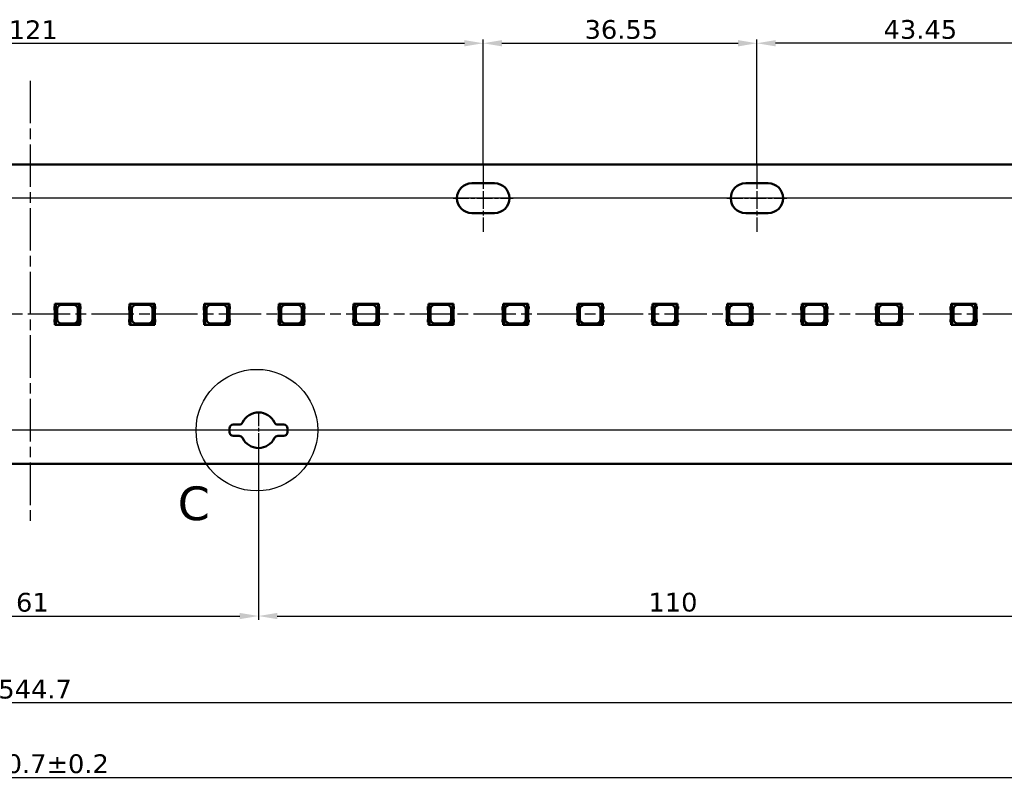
# Model space of a CAD drawing. Header units: millimetres. Extents: x 0 to 841, y 0 to 590.
# Tile 18 of 22: x 420 to 551, y 258 to 360. Entities that reach past the tile are written whole.
import ezdxf

# ---------------------------------------------------------------- set-up
doc = ezdxf.new("R2010")
doc.units = ezdxf.units.MM
doc.linetypes.add('CHAIN', pattern=[0.3543, 0.2362, -0.0295, 0.0591, -0.0295])
doc.linetypes.add('LONG_DASH_DOTTED', pattern=[0.3001, 0.2362, -0.0295, 0.0049, -0.0295])
for name, color, linetype, lineweight in [('Center Mark(ISO)', 7, 'LONG_DASH_DOTTED', 25), ('Centerline(ISO)', 7, 'Continuous', 25), ('Detail Circle Lines(ISO)', 7, 'Continuous', 25), ('Dimensions(ISO)', 7, 'Continuous', 25), ('Visible Edges(ISO)', 7, 'Continuous', 50)]:
    doc.layers.add(name, color=color, linetype=linetype, lineweight=lineweight)
doc.styles.add('Philips-dimensions', font='verdana.ttf')
doc.styles.add('Philips-tekstBigText', font='verdana.ttf')
doc.dimstyles.new('Philips-Oss', dxfattribs={"dimtxt": 2.5, "dimasz": 2.5, "dimexe": 0.5, "dimexo": 0, "dimgap": 0.5, "dimtad": 1, "dimtoh": 1, "dimrnd": 1e-08, "dimdsep": 46, "dimtxsty": 'Philips-dimensions', "dimcen": 0.09, "dimdle": 10, "dimclrd": 7, "dimclre": 7, "dimclrt": 7, "dimazin": 2, "dimtfac": 1, "dimtmove": 0, "dimatfit": 3, "dimfxl": 1, "dimtolj": 1, "dimlwd": 25, "dimlwe": 25, "dimarcsym": 0})

# ---------------------------------------------------------------- blocks, each defined once
blk = doc.blocks.new('2dDetail0')
at = {"layer": 'Detail Circle Lines(ISO)'}
blk.add_circle((451.42, 304.98), 8.12, dxfattribs=at)
at = {"layer": 'Detail Circle Lines(ISO)', "insert": (440.85, 292.87), "char_height": 4.5, "attachment_point": 7, "style": 'Philips-tekstBigText'}
blk.add_mtext('C', dxfattribs=at)
blk = doc.blocks.new('*D18')
at = {"layer": 'Defpoints', "color": 0, "linetype": 'Continuous', "transparency": 16777216}
for p in [(140.79, 308.46), (701.49, 300.46), (701.49, 258.57)]:
    blk.add_point(p, dxfattribs=at)
at = {"layer": 'Dimensions(ISO)', "color": 7, "linetype": 'Continuous', "lineweight": 25, "transparency": 16777216}
for p, q in [((140.79, 308.46), (140.79, 258.07)), ((701.49, 300.46), (701.49, 258.07)), ((143.29, 258.57), (698.99, 258.57))]:
    blk.add_line(p, q, dxfattribs=at)
at = {"layer": 'Dimensions(ISO)', "color": 7, "linetype": 'Continuous', "transparency": 16777216}
for points in [[(143.29, 258.98), (143.29, 258.15), (140.79, 258.57)], [(698.99, 258.98), (698.99, 258.15), (701.49, 258.57)]]:
    blk.add_solid(points, dxfattribs=at)
at = {"layer": 'Dimensions(ISO)', "color": 7, "linetype": 'Continuous', "lineweight": 25, "transparency": 16777216, "insert": (413.51, 261.67), "char_height": 2.5, "attachment_point": 1, "style": 'Philips-dimensions'}
blk.add_mtext('\\A1;560.7±0.2', dxfattribs=at)
blk = doc.blocks.new('*D31')
at = {"layer": 'Defpoints', "color": 0, "linetype": 'Continuous', "transparency": 16777216}
for p in [(685.49, 330.96), (140.79, 308.46), (685.49, 268.58)]:
    blk.add_point(p, dxfattribs=at)
at = {"layer": 'Dimensions(ISO)', "color": 7, "linetype": 'Continuous', "lineweight": 25, "transparency": 16777216}
for p, q in [((685.49, 330.96), (685.49, 268.08)), ((140.79, 308.46), (140.79, 268.08)), ((143.29, 268.58), (682.99, 268.58))]:
    blk.add_line(p, q, dxfattribs=at)
at = {"layer": 'Dimensions(ISO)', "color": 7, "linetype": 'Continuous', "transparency": 16777216}
for points in [[(143.29, 268.99), (143.29, 268.16), (140.79, 268.58)], [(682.99, 268.99), (682.99, 268.16), (685.49, 268.58)]]:
    blk.add_solid(points, dxfattribs=at)
at = {"layer": 'Dimensions(ISO)', "color": 7, "linetype": 'Continuous', "lineweight": 25, "transparency": 16777216, "insert": (416.89, 271.63), "char_height": 2.5, "attachment_point": 1, "style": 'Philips-dimensions'}
blk.add_mtext('\\A1;544.7', dxfattribs=at)
blk = doc.blocks.new('*D39')
at = {"layer": 'Defpoints', "color": 0, "linetype": 'Continuous', "transparency": 16777216}
for p in [(451.64, 302.59), (390.64, 302.21), (451.64, 280.15)]:
    blk.add_point(p, dxfattribs=at)
at = {"layer": 'Dimensions(ISO)', "color": 7, "linetype": 'Continuous', "lineweight": 25, "transparency": 16777216}
for p, q in [((451.64, 302.59), (451.64, 279.65)), ((390.64, 302.21), (390.64, 279.65)), ((393.14, 280.15), (449.14, 280.15))]:
    blk.add_line(p, q, dxfattribs=at)
at = {"layer": 'Dimensions(ISO)', "color": 7, "linetype": 'Continuous', "transparency": 16777216}
for points in [[(393.14, 280.56), (393.14, 279.73), (390.64, 280.15)], [(449.14, 280.56), (449.14, 279.73), (451.64, 280.15)]]:
    blk.add_solid(points, dxfattribs=at)
at = {"layer": 'Dimensions(ISO)', "color": 7, "linetype": 'Continuous', "lineweight": 25, "transparency": 16777216, "insert": (419.26, 283.24), "char_height": 2.5, "attachment_point": 1, "style": 'Philips-dimensions'}
blk.add_mtext('\\A1;61', dxfattribs=at)
blk = doc.blocks.new('*D40')
at = {"layer": 'Defpoints', "color": 0, "linetype": 'Continuous', "transparency": 16777216}
for p in [(481.64, 356.66), (360.64, 340.46), (481.64, 340.46)]:
    blk.add_point(p, dxfattribs=at)
at = {"layer": 'Dimensions(ISO)', "color": 7, "linetype": 'Continuous', "lineweight": 25, "transparency": 16777216}
for p, q in [((360.64, 340.46), (360.64, 357.16)), ((363.14, 356.66), (479.14, 356.66)), ((481.64, 340.46), (481.64, 357.16))]:
    blk.add_line(p, q, dxfattribs=at)
at = {"layer": 'Dimensions(ISO)', "color": 7, "linetype": 'Continuous', "transparency": 16777216}
for points in [[(363.14, 357.08), (363.14, 356.24), (360.64, 356.66)], [(479.14, 357.08), (479.14, 356.24), (481.64, 356.66)]]:
    blk.add_solid(points, dxfattribs=at)
at = {"layer": 'Dimensions(ISO)', "color": 7, "linetype": 'Continuous', "lineweight": 25, "transparency": 16777216, "insert": (418.28, 359.71), "char_height": 2.5, "attachment_point": 1, "style": 'Philips-dimensions'}
blk.add_mtext('\\A1;121', dxfattribs=at)
blk = doc.blocks.new('*D41')
at = {"layer": 'Defpoints', "color": 0, "linetype": 'Continuous', "transparency": 16777216}
for p in [(129.43, 335.96), (637.64, 335.96), (142.39, 320.46)]:
    blk.add_point(p, dxfattribs=at)
at = {"layer": 'Dimensions(ISO)', "color": 7, "linetype": 'Continuous', "lineweight": 25, "transparency": 16777216}
for p, q in [((637.64, 335.96), (128.93, 335.96)), ((129.43, 322.96), (129.43, 333.46)), ((142.39, 320.46), (128.93, 320.46))]:
    blk.add_line(p, q, dxfattribs=at)
at = {"layer": 'Dimensions(ISO)', "color": 7, "linetype": 'Continuous', "transparency": 16777216}
for points in [[(129.02, 333.46), (129.85, 333.46), (129.43, 335.96)], [(129.02, 322.96), (129.85, 322.96), (129.43, 320.46)]]:
    blk.add_solid(points, dxfattribs=at)
at = {"layer": 'Dimensions(ISO)', "color": 7, "linetype": 'Continuous', "lineweight": 25, "transparency": 16777216, "insert": (126.37, 324.66), "char_height": 2.5, "attachment_point": 1, "rotation": 90, "style": 'Philips-dimensions'}
blk.add_mtext('\\A1;15.5', dxfattribs=at)
blk = doc.blocks.new('*D42')
at = {"layer": 'Defpoints', "color": 0, "linetype": 'Continuous', "transparency": 16777216}
for p in [(142.39, 320.46), (129.43, 304.96), (669.14, 304.96)]:
    blk.add_point(p, dxfattribs=at)
at = {"layer": 'Dimensions(ISO)', "color": 7, "linetype": 'Continuous', "lineweight": 25, "transparency": 16777216}
for p, q in [((142.39, 320.46), (128.93, 320.46)), ((129.43, 317.96), (129.43, 307.46)), ((669.14, 304.96), (128.93, 304.96))]:
    blk.add_line(p, q, dxfattribs=at)
at = {"layer": 'Dimensions(ISO)', "color": 7, "linetype": 'Continuous', "transparency": 16777216}
for points in [[(129.02, 317.96), (129.85, 317.96), (129.43, 320.46)], [(129.02, 307.46), (129.85, 307.46), (129.43, 304.96)]]:
    blk.add_solid(points, dxfattribs=at)
at = {"layer": 'Dimensions(ISO)', "color": 7, "linetype": 'Continuous', "lineweight": 25, "transparency": 16777216, "insert": (126.37, 309.16), "char_height": 2.5, "attachment_point": 1, "rotation": 90, "style": 'Philips-dimensions'}
blk.add_mtext('\\A1;15.5', dxfattribs=at)
blk = doc.blocks.new('*D47')
at = {"layer": 'Defpoints', "color": 0, "linetype": 'Continuous', "transparency": 16777216}
for p in [(518.19, 356.66), (481.64, 340.46), (518.19, 340.46)]:
    blk.add_point(p, dxfattribs=at)
at = {"layer": 'Dimensions(ISO)', "color": 7, "linetype": 'Continuous', "lineweight": 25, "transparency": 16777216}
for p, q in [((481.64, 340.46), (481.64, 357.16)), ((484.14, 356.66), (515.69, 356.66)), ((518.19, 340.46), (518.19, 357.16))]:
    blk.add_line(p, q, dxfattribs=at)
at = {"layer": 'Dimensions(ISO)', "color": 7, "linetype": 'Continuous', "transparency": 16777216}
for points in [[(484.14, 357.08), (484.14, 356.24), (481.64, 356.66)], [(515.69, 357.08), (515.69, 356.24), (518.19, 356.66)]]:
    blk.add_solid(points, dxfattribs=at)
at = {"layer": 'Dimensions(ISO)', "color": 7, "linetype": 'Continuous', "lineweight": 25, "transparency": 16777216, "insert": (495.18, 359.76), "char_height": 2.5, "attachment_point": 1, "style": 'Philips-dimensions'}
blk.add_mtext('\\A1;36.55', dxfattribs=at)
blk = doc.blocks.new('*D48')
at = {"layer": 'Defpoints', "color": 0, "linetype": 'Continuous', "transparency": 16777216}
for p in [(518.19, 356.66), (518.19, 340.46), (561.64, 338.71)]:
    blk.add_point(p, dxfattribs=at)
at = {"layer": 'Dimensions(ISO)', "color": 7, "linetype": 'Continuous', "lineweight": 25, "transparency": 16777216}
for p, q in [((518.19, 340.46), (518.19, 357.16)), ((559.14, 356.66), (520.69, 356.66)), ((561.64, 338.71), (561.64, 357.16))]:
    blk.add_line(p, q, dxfattribs=at)
at = {"layer": 'Dimensions(ISO)', "color": 7, "linetype": 'Continuous', "transparency": 16777216}
for points in [[(520.69, 357.08), (520.69, 356.24), (518.19, 356.66)], [(559.14, 357.08), (559.14, 356.24), (561.64, 356.66)]]:
    blk.add_solid(points, dxfattribs=at)
at = {"layer": 'Dimensions(ISO)', "color": 7, "linetype": 'Continuous', "lineweight": 25, "transparency": 16777216, "insert": (535.11, 359.76), "char_height": 2.5, "attachment_point": 1, "style": 'Philips-dimensions'}
blk.add_mtext('\\A1;43.45', dxfattribs=at)
blk = doc.blocks.new('*D51')
at = {"layer": 'Defpoints', "color": 0, "linetype": 'Continuous', "transparency": 16777216}
for p in [(561.64, 302.46), (451.64, 300.09), (561.64, 280.15)]:
    blk.add_point(p, dxfattribs=at)
at = {"layer": 'Dimensions(ISO)', "color": 7, "linetype": 'Continuous', "lineweight": 25, "transparency": 16777216}
for p, q in [((561.64, 302.46), (561.64, 279.65)), ((451.64, 300.09), (451.64, 279.65)), ((454.14, 280.15), (559.14, 280.15))]:
    blk.add_line(p, q, dxfattribs=at)
at = {"layer": 'Dimensions(ISO)', "color": 7, "linetype": 'Continuous', "transparency": 16777216}
for points in [[(454.14, 280.56), (454.14, 279.73), (451.64, 280.15)], [(559.14, 280.56), (559.14, 279.73), (561.64, 280.15)]]:
    blk.add_solid(points, dxfattribs=at)
at = {"layer": 'Dimensions(ISO)', "color": 7, "linetype": 'Continuous', "lineweight": 25, "transparency": 16777216, "insert": (503.71, 283.25), "char_height": 2.5, "attachment_point": 1, "style": 'Philips-dimensions'}
blk.add_mtext('\\A1;110', dxfattribs=at)

msp = doc.modelspace()

# ---------------------------------------------------------------- linework, layer by layer
at = {"layer": 'Center Mark(ISO)', "linetype": 'CHAIN', "ltscale": 8.195055}
msp.add_line((451.643, 307.463), (451.643, 300.088), dxfattribs=at)
at = {"layer": 'Center Mark(ISO)', "linetype": 'CHAIN', "ltscale": 5.555937}
msp.add_line((454.143, 304.963), (449.143, 304.963), dxfattribs=at)
at = {"layer": 'Centerline(ISO)', "linetype": 'CHAIN', "ltscale": 23.990969}
for p, q in [((421.143, 351.643), (421.143, 292.726)), ((698.508, 320.463), (142.389, 320.463))]:
    msp.add_line(p, q, dxfattribs=at)
at = {"layer": 'Centerline(ISO)', "linetype": 'CHAIN', "ltscale": 10.000767}
for p, q in [((481.643, 340.463), (481.643, 331.463)), ((518.193, 340.463), (518.193, 331.463))]:
    msp.add_line(p, q, dxfattribs=at)
at = {"layer": 'Centerline(ISO)', "linetype": 'CHAIN', "ltscale": 8.88956}
for p, q in [((477.643, 335.963), (485.643, 335.963)), ((514.193, 335.963), (522.193, 335.963))]:
    msp.add_line(p, q, dxfattribs=at)
at = {"layer": 'Visible Edges(ISO)'}
for p, q in [((156.793, 340.463), (685.493, 340.463)), ((480.143, 337.963), (483.143, 337.963)), ((516.693, 337.963), (519.693, 337.963)), ((483.143, 333.963), (480.143, 333.963)), ((519.693, 333.963), (516.693, 333.963)), ((424.38, 321.513), (424.38, 321.113)), ((424.555, 321.513), (424.38, 321.513)), ((424.38, 321.113), (424.43, 320.976)), ((424.43, 320.976), (424.43, 319.813)), ((424.555, 321.863), (424.455, 321.863)), ((424.455, 321.863), (424.455, 321.513)), ((424.594, 321.863), (424.555, 321.863)), ((424.555, 321.513), (424.555, 321.863)), ((427.665, 321.863), (424.594, 321.863)), ((424.594, 319.063), (424.594, 321.863)), ((424.755, 319.813), (424.755, 321.113)), ((425.355, 321.713), (426.905, 321.713)), ((427.505, 321.113), (427.505, 319.813)), ((427.665, 321.863), (427.665, 319.474)), ((427.705, 321.863), (427.665, 321.863)), ((427.805, 321.863), (427.705, 321.863)), ((427.705, 321.863), (427.705, 321.513)), ((427.88, 321.513), (427.705, 321.513)), ((427.805, 321.513), (427.805, 321.863)), ((427.83, 321.113), (427.88, 321.25)), ((427.83, 319.813), (427.83, 321.113)), ((427.88, 321.25), (427.88, 321.513)), ((434.352, 321.513), (434.352, 321.113)), ((434.527, 321.513), (434.352, 321.513)), ((434.352, 321.113), (434.402, 320.976)), ((434.402, 320.976), (434.402, 319.813)), ((434.527, 321.863), (434.427, 321.863)), ((434.427, 321.863), (434.427, 321.513)), ((434.567, 321.863), (434.527, 321.863)), ((434.527, 321.513), (434.527, 321.863)), ((437.638, 321.863), (434.567, 321.863)), ((434.567, 319.063), (434.567, 321.863)), ((434.727, 319.813), (434.727, 321.113)), ((435.327, 321.713), (436.877, 321.713)), ((437.477, 321.113), (437.477, 319.813)), ((437.638, 321.863), (437.638, 319.474)), ((437.677, 321.863), (437.638, 321.863)), ((437.777, 321.863), (437.677, 321.863)), ((437.677, 321.863), (437.677, 321.513)), ((437.852, 321.513), (437.677, 321.513)), ((437.777, 321.513), (437.777, 321.863)), ((437.802, 321.113), (437.852, 321.25)), ((437.802, 319.813), (437.802, 321.113)), ((437.852, 321.25), (437.852, 321.513)), ((444.325, 321.513), (444.325, 321.113)), ((444.5, 321.513), (444.325, 321.513)), ((444.325, 321.113), (444.375, 320.976)), ((444.375, 320.976), (444.375, 319.813)), ((444.5, 321.863), (444.4, 321.863)), ((444.4, 321.863), (444.4, 321.513)), ((444.539, 321.863), (444.5, 321.863)), ((444.5, 321.513), (444.5, 321.863)), ((447.611, 321.863), (444.539, 321.863)), ((444.539, 319.063), (444.539, 321.863)), ((444.7, 319.813), (444.7, 321.113)), ((445.3, 321.713), (446.85, 321.713)), ((447.45, 321.113), (447.45, 319.813)), ((447.611, 321.863), (447.611, 319.474)), ((447.65, 321.863), (447.611, 321.863)), ((447.75, 321.863), (447.65, 321.863)), ((447.65, 321.863), (447.65, 321.513)), ((447.825, 321.513), (447.65, 321.513)), ((447.75, 321.513), (447.75, 321.863)), ((447.775, 321.113), (447.825, 321.25)), ((447.775, 319.813), (447.775, 321.113)), ((447.825, 321.25), (447.825, 321.513)), ((454.298, 321.513), (454.298, 321.113)), ((454.473, 321.513), (454.298, 321.513)), ((454.298, 321.113), (454.348, 320.976)), ((454.348, 320.976), (454.348, 319.813)), ((454.473, 321.863), (454.373, 321.863)), ((454.373, 321.863), (454.373, 321.513)), ((454.512, 321.863), (454.473, 321.863)), ((454.473, 321.513), (454.473, 321.863)), ((457.583, 321.863), (454.512, 321.863)), ((454.512, 319.063), (454.512, 321.863)), ((454.673, 319.813), (454.673, 321.113)), ((455.273, 321.713), (456.823, 321.713)), ((457.423, 321.113), (457.423, 319.813)), ((457.583, 321.863), (457.583, 319.474)), ((457.623, 321.863), (457.583, 321.863)), ((457.723, 321.863), (457.623, 321.863)), ((457.623, 321.863), (457.623, 321.513)), ((457.798, 321.513), (457.623, 321.513)), ((457.723, 321.513), (457.723, 321.863)), ((457.748, 321.113), (457.798, 321.25)), ((457.748, 319.813), (457.748, 321.113)), ((457.798, 321.25), (457.798, 321.513)), ((464.271, 321.513), (464.271, 321.113)), ((464.446, 321.513), (464.271, 321.513)), ((464.271, 321.113), (464.321, 320.976)), ((464.321, 320.976), (464.321, 319.813)), ((464.446, 321.863), (464.346, 321.863)), ((464.346, 321.863), (464.346, 321.513)), ((464.485, 321.863), (464.446, 321.863)), ((464.446, 321.513), (464.446, 321.863)), ((467.556, 321.863), (464.485, 321.863)), ((464.485, 319.063), (464.485, 321.863)), ((464.646, 319.813), (464.646, 321.113)), ((465.246, 321.713), (466.796, 321.713)), ((467.396, 321.113), (467.396, 319.813)), ((467.556, 321.863), (467.556, 319.474)), ((467.596, 321.863), (467.556, 321.863)), ((467.771, 321.513), (467.595, 321.513)), ((467.696, 321.863), (467.596, 321.863)), ((467.596, 321.863), (467.596, 321.513)), ((467.696, 321.513), (467.696, 321.863)), ((467.721, 321.113), (467.771, 321.25)), ((467.721, 319.813), (467.721, 321.113)), ((467.771, 321.25), (467.771, 321.513)), ((474.243, 321.513), (474.243, 321.113)), ((474.418, 321.513), (474.243, 321.513)), ((474.243, 321.113), (474.293, 320.976)), ((474.293, 320.976), (474.293, 319.813)), ((474.418, 321.863), (474.318, 321.863)), ((474.318, 321.863), (474.318, 321.513)), ((474.458, 321.863), (474.418, 321.863)), ((474.418, 321.513), (474.418, 321.863)), ((477.529, 321.863), (474.458, 321.863)), ((474.458, 319.063), (474.458, 321.863)), ((474.618, 319.813), (474.618, 321.113)), ((475.218, 321.713), (476.768, 321.713)), ((477.368, 321.113), (477.368, 319.813)), ((477.529, 321.863), (477.529, 319.474)), ((477.568, 321.863), (477.529, 321.863)), ((477.668, 321.863), (477.568, 321.863)), ((477.568, 321.863), (477.568, 321.513)), ((477.743, 321.513), (477.568, 321.513)), ((477.668, 321.513), (477.668, 321.863)), ((477.693, 321.113), (477.743, 321.25)), ((477.693, 319.813), (477.693, 321.113)), ((477.743, 321.25), (477.743, 321.513)), ((484.216, 321.513), (484.216, 321.113)), ((484.391, 321.513), (484.216, 321.513)), ((484.216, 321.113), (484.266, 320.976)), ((484.266, 320.976), (484.266, 319.813)), ((484.391, 321.863), (484.291, 321.863)), ((484.291, 321.863), (484.291, 321.513)), ((484.43, 321.863), (484.391, 321.863)), ((484.391, 321.513), (484.391, 321.863)), ((487.502, 321.863), (484.43, 321.863)), ((484.43, 319.063), (484.43, 321.863)), ((484.591, 319.813), (484.591, 321.113)), ((485.191, 321.713), (486.741, 321.713)), ((487.341, 321.113), (487.341, 319.813)), ((487.502, 321.863), (487.502, 319.474)), ((487.541, 321.863), (487.502, 321.863)), ((487.641, 321.863), (487.541, 321.863)), ((487.541, 321.863), (487.541, 321.513)), ((487.716, 321.513), (487.541, 321.513)), ((487.641, 321.513), (487.641, 321.863)), ((487.666, 321.113), (487.716, 321.25)), ((487.666, 319.813), (487.666, 321.113)), ((487.716, 321.25), (487.716, 321.513)), ((494.189, 321.513), (494.189, 321.113)), ((494.364, 321.513), (494.189, 321.513)), ((494.189, 321.113), (494.239, 320.976)), ((494.239, 320.976), (494.239, 319.813)), ((494.364, 321.863), (494.264, 321.863)), ((494.264, 321.863), (494.264, 321.513)), ((494.403, 321.863), (494.364, 321.863)), ((494.364, 321.513), (494.364, 321.863)), ((497.474, 321.863), (494.403, 321.863)), ((494.403, 319.063), (494.403, 321.863)), ((494.564, 319.813), (494.564, 321.113)), ((495.164, 321.713), (496.714, 321.713)), ((497.314, 321.113), (497.314, 319.813)), ((497.474, 321.863), (497.474, 319.474)), ((497.514, 321.863), (497.474, 321.863)), ((497.614, 321.863), (497.514, 321.863)), ((497.514, 321.863), (497.514, 321.513)), ((497.689, 321.513), (497.514, 321.513)), ((497.614, 321.513), (497.614, 321.863)), ((497.639, 321.113), (497.689, 321.25)), ((497.639, 319.813), (497.639, 321.113)), ((497.689, 321.25), (497.689, 321.513)), ((504.161, 321.513), (504.161, 321.113)), ((504.337, 321.513), (504.161, 321.513)), ((504.161, 321.113), (504.211, 320.976)), ((504.211, 320.976), (504.211, 319.813)), ((504.336, 321.863), (504.236, 321.863)), ((504.236, 321.863), (504.236, 321.513)), ((504.376, 321.863), (504.336, 321.863)), ((504.336, 321.513), (504.336, 321.863)), ((507.447, 321.863), (504.376, 321.863)), ((504.376, 319.063), (504.376, 321.863)), ((504.536, 319.813), (504.536, 321.113)), ((505.136, 321.713), (506.686, 321.713)), ((507.286, 321.113), (507.286, 319.813)), ((507.447, 321.863), (507.447, 319.474)), ((507.486, 321.863), (507.447, 321.863)), ((507.586, 321.863), (507.486, 321.863)), ((507.486, 321.863), (507.486, 321.513)), ((507.661, 321.513), (507.486, 321.513)), ((507.586, 321.513), (507.586, 321.863)), ((507.611, 321.113), (507.661, 321.25)), ((507.611, 319.813), (507.611, 321.113)), ((507.661, 321.25), (507.661, 321.513)), ((514.134, 321.513), (514.134, 321.113)), ((514.309, 321.513), (514.134, 321.513)), ((514.134, 321.113), (514.184, 320.976)), ((514.184, 320.976), (514.184, 319.813)), ((514.309, 321.863), (514.209, 321.863)), ((514.209, 321.863), (514.209, 321.513)), ((514.349, 321.863), (514.309, 321.863)), ((514.309, 321.513), (514.309, 321.863)), ((517.42, 321.863), (514.349, 321.863)), ((514.349, 319.063), (514.349, 321.863)), ((514.509, 319.813), (514.509, 321.113)), ((515.109, 321.713), (516.659, 321.713)), ((517.259, 321.113), (517.259, 319.813)), ((517.42, 321.863), (517.42, 319.474)), ((517.459, 321.863), (517.42, 321.863)), ((517.559, 321.863), (517.459, 321.863)), ((517.459, 321.863), (517.459, 321.513)), ((517.634, 321.513), (517.459, 321.513)), ((517.559, 321.513), (517.559, 321.863)), ((517.584, 321.113), (517.634, 321.25)), ((517.584, 319.813), (517.584, 321.113)), ((517.634, 321.25), (517.634, 321.513)), ((524.107, 321.513), (524.107, 321.113)), ((524.282, 321.513), (524.107, 321.513)), ((524.107, 321.113), (524.157, 320.976)), ((524.157, 320.976), (524.157, 319.813)), ((524.282, 321.863), (524.182, 321.863)), ((524.182, 321.863), (524.182, 321.513)), ((524.321, 321.863), (524.282, 321.863)), ((524.282, 321.513), (524.282, 321.863)), ((527.393, 321.863), (524.321, 321.863)), ((524.321, 319.063), (524.321, 321.863)), ((524.482, 319.813), (524.482, 321.113)), ((525.082, 321.713), (526.632, 321.713)), ((527.232, 321.113), (527.232, 319.813)), ((527.393, 321.863), (527.393, 319.474)), ((527.432, 321.863), (527.393, 321.863)), ((527.532, 321.863), (527.432, 321.863)), ((527.432, 321.863), (527.432, 321.513)), ((527.607, 321.513), (527.432, 321.513)), ((527.532, 321.513), (527.532, 321.863)), ((527.557, 321.113), (527.607, 321.25)), ((527.557, 319.813), (527.557, 321.113)), ((527.607, 321.25), (527.607, 321.513)), ((534.08, 321.513), (534.08, 321.113)), ((534.255, 321.513), (534.08, 321.513)), ((534.08, 321.113), (534.13, 320.976)), ((534.13, 320.976), (534.13, 319.813)), ((534.255, 321.863), (534.155, 321.863)), ((534.155, 321.863), (534.155, 321.513)), ((534.294, 321.863), (534.255, 321.863)), ((534.255, 321.513), (534.255, 321.863)), ((537.365, 321.863), (534.294, 321.863)), ((534.294, 319.063), (534.294, 321.863)), ((534.455, 319.813), (534.455, 321.113)), ((535.055, 321.713), (536.605, 321.713)), ((537.205, 321.113), (537.205, 319.813)), ((537.365, 321.863), (537.365, 319.474)), ((537.405, 321.863), (537.365, 321.863)), ((537.505, 321.863), (537.405, 321.863)), ((537.405, 321.863), (537.405, 321.513)), ((537.58, 321.513), (537.405, 321.513)), ((537.505, 321.513), (537.505, 321.863)), ((537.53, 321.113), (537.58, 321.25)), ((537.53, 319.813), (537.53, 321.113)), ((537.58, 321.25), (537.58, 321.513)), ((544.052, 321.513), (544.052, 321.113)), ((544.227, 321.513), (544.052, 321.513)), ((544.052, 321.113), (544.102, 320.976)), ((544.102, 320.976), (544.102, 319.813)), ((544.227, 321.863), (544.127, 321.863)), ((544.127, 321.863), (544.127, 321.513)), ((544.267, 321.863), (544.227, 321.863)), ((544.227, 321.513), (544.227, 321.863)), ((547.338, 321.863), (544.267, 321.863)), ((544.267, 319.063), (544.267, 321.863)), ((544.427, 319.813), (544.427, 321.113)), ((545.027, 321.713), (546.577, 321.713)), ((547.177, 321.113), (547.177, 319.813)), ((547.338, 321.863), (547.338, 319.474)), ((547.377, 321.863), (547.338, 321.863)), ((547.477, 321.863), (547.377, 321.863)), ((547.377, 321.863), (547.377, 321.513)), ((547.552, 321.513), (547.377, 321.513)), ((547.477, 321.513), (547.477, 321.863)), ((547.502, 321.113), (547.552, 321.25)), ((547.502, 319.813), (547.502, 321.113)), ((547.552, 321.25), (547.552, 321.513)), ((424.43, 319.813), (424.38, 319.676)), ((424.38, 319.676), (424.38, 319.413)), ((427.88, 319.676), (427.83, 319.813)), ((427.88, 319.413), (427.88, 319.676)), ((434.402, 319.813), (434.352, 319.676)), ((434.352, 319.676), (434.352, 319.413)), ((437.852, 319.676), (437.802, 319.813)), ((437.852, 319.413), (437.852, 319.676)), ((444.375, 319.813), (444.325, 319.676)), ((444.325, 319.676), (444.325, 319.413)), ((447.825, 319.676), (447.775, 319.813)), ((447.825, 319.413), (447.825, 319.676)), ((454.348, 319.813), (454.298, 319.676)), ((454.298, 319.676), (454.298, 319.413)), ((457.798, 319.676), (457.748, 319.813)), ((457.798, 319.413), (457.798, 319.676)), ((464.321, 319.813), (464.271, 319.676)), ((464.271, 319.676), (464.271, 319.413)), ((467.771, 319.676), (467.721, 319.813)), ((467.771, 319.413), (467.771, 319.676)), ((474.293, 319.813), (474.243, 319.676)), ((474.243, 319.676), (474.243, 319.413)), ((477.743, 319.676), (477.693, 319.813)), ((477.743, 319.413), (477.743, 319.676)), ((484.266, 319.813), (484.216, 319.676)), ((484.216, 319.676), (484.216, 319.413)), ((487.716, 319.676), (487.666, 319.813)), ((487.716, 319.413), (487.716, 319.676)), ((494.239, 319.813), (494.189, 319.676)), ((494.189, 319.676), (494.189, 319.413)), ((497.689, 319.676), (497.639, 319.813)), ((497.689, 319.413), (497.689, 319.676)), ((504.211, 319.813), (504.161, 319.676)), ((504.161, 319.676), (504.161, 319.413)), ((507.661, 319.676), (507.611, 319.813)), ((507.661, 319.413), (507.661, 319.676)), ((514.184, 319.813), (514.134, 319.676)), ((514.134, 319.676), (514.134, 319.413)), ((517.634, 319.676), (517.584, 319.813)), ((517.634, 319.413), (517.634, 319.676)), ((524.157, 319.813), (524.107, 319.676)), ((524.107, 319.676), (524.107, 319.413)), ((527.607, 319.676), (527.557, 319.813)), ((527.607, 319.413), (527.607, 319.676)), ((534.13, 319.813), (534.08, 319.676)), ((534.08, 319.676), (534.08, 319.413)), ((537.58, 319.676), (537.53, 319.813)), ((537.58, 319.413), (537.58, 319.676)), ((544.102, 319.813), (544.052, 319.676)), ((544.052, 319.676), (544.052, 319.413)), ((547.552, 319.676), (547.502, 319.813)), ((547.552, 319.413), (547.552, 319.676)), ((424.38, 319.413), (424.555, 319.413)), ((424.455, 319.413), (424.455, 319.063)), ((424.455, 319.063), (424.555, 319.063)), ((424.555, 319.063), (424.555, 319.413)), ((424.555, 319.063), (424.594, 319.063)), ((424.594, 319.063), (427.255, 319.063)), ((426.905, 319.213), (425.355, 319.213)), ((427.255, 319.063), (427.665, 319.474)), ((427.683, 319.063), (427.255, 319.063)), ((427.665, 319.474), (427.683, 319.491)), ((427.683, 319.491), (427.683, 319.063)), ((427.683, 319.063), (427.705, 319.063)), ((427.705, 319.413), (427.88, 319.413)), ((427.705, 319.413), (427.705, 319.063)), ((427.705, 319.063), (427.805, 319.063)), ((427.805, 319.063), (427.805, 319.413)), ((434.352, 319.413), (434.527, 319.413)), ((434.427, 319.413), (434.427, 319.063)), ((434.427, 319.063), (434.527, 319.063)), ((434.527, 319.063), (434.527, 319.413)), ((434.527, 319.063), (434.567, 319.063)), ((434.567, 319.063), (437.227, 319.063)), ((436.877, 319.213), (435.327, 319.213)), ((437.227, 319.063), (437.638, 319.474)), ((437.655, 319.063), (437.227, 319.063)), ((437.638, 319.474), (437.655, 319.491)), ((437.655, 319.491), (437.655, 319.063)), ((437.655, 319.063), (437.677, 319.063)), ((437.677, 319.413), (437.852, 319.413)), ((437.677, 319.413), (437.677, 319.063)), ((437.677, 319.063), (437.777, 319.063)), ((437.777, 319.063), (437.777, 319.413)), ((444.325, 319.413), (444.5, 319.413)), ((444.4, 319.413), (444.4, 319.063)), ((444.4, 319.063), (444.5, 319.063)), ((444.5, 319.063), (444.5, 319.413)), ((444.5, 319.063), (444.539, 319.063)), ((444.539, 319.063), (447.2, 319.063)), ((446.85, 319.213), (445.3, 319.213)), ((447.2, 319.063), (447.611, 319.474)), ((447.628, 319.063), (447.2, 319.063)), ((447.611, 319.474), (447.628, 319.491)), ((447.628, 319.491), (447.628, 319.063)), ((447.628, 319.063), (447.65, 319.063)), ((447.65, 319.413), (447.825, 319.413)), ((447.65, 319.413), (447.65, 319.063)), ((447.65, 319.063), (447.75, 319.063)), ((447.75, 319.063), (447.75, 319.413)), ((454.298, 319.413), (454.473, 319.413)), ((454.373, 319.413), (454.373, 319.063)), ((454.373, 319.063), (454.473, 319.063)), ((454.473, 319.063), (454.473, 319.413)), ((454.473, 319.063), (454.512, 319.063)), ((454.512, 319.063), (457.173, 319.063)), ((456.823, 319.213), (455.273, 319.213)), ((457.173, 319.063), (457.583, 319.474)), ((457.601, 319.063), (457.173, 319.063)), ((457.583, 319.474), (457.601, 319.491)), ((457.601, 319.491), (457.601, 319.063)), ((457.601, 319.063), (457.623, 319.063)), ((457.623, 319.413), (457.798, 319.413)), ((457.623, 319.413), (457.623, 319.063)), ((457.623, 319.063), (457.723, 319.063)), ((457.723, 319.063), (457.723, 319.413)), ((464.271, 319.413), (464.446, 319.413)), ((464.346, 319.413), (464.346, 319.063)), ((464.346, 319.063), (464.446, 319.063)), ((464.446, 319.063), (464.446, 319.413)), ((464.446, 319.063), (464.485, 319.063)), ((464.485, 319.063), (467.146, 319.063)), ((466.796, 319.213), (465.246, 319.213)), ((467.146, 319.063), (467.556, 319.474)), ((467.574, 319.063), (467.146, 319.063)), ((467.556, 319.474), (467.574, 319.491)), ((467.574, 319.491), (467.574, 319.063)), ((467.574, 319.063), (467.596, 319.063)), ((467.595, 319.413), (467.771, 319.413)), ((467.596, 319.413), (467.596, 319.063)), ((467.596, 319.063), (467.696, 319.063)), ((467.696, 319.063), (467.696, 319.413)), ((474.243, 319.413), (474.418, 319.413)), ((474.318, 319.413), (474.318, 319.063)), ((474.318, 319.063), (474.418, 319.063)), ((474.418, 319.063), (474.418, 319.413)), ((474.418, 319.063), (474.458, 319.063)), ((474.458, 319.063), (477.118, 319.063)), ((476.768, 319.213), (475.218, 319.213)), ((477.118, 319.063), (477.529, 319.474)), ((477.546, 319.063), (477.118, 319.063)), ((477.529, 319.474), (477.546, 319.491)), ((477.546, 319.491), (477.546, 319.063)), ((477.546, 319.063), (477.568, 319.063)), ((477.568, 319.413), (477.743, 319.413)), ((477.568, 319.413), (477.568, 319.063)), ((477.568, 319.063), (477.668, 319.063)), ((477.668, 319.063), (477.668, 319.413)), ((484.216, 319.413), (484.391, 319.413)), ((484.291, 319.413), (484.291, 319.063)), ((484.291, 319.063), (484.391, 319.063)), ((484.391, 319.063), (484.391, 319.413)), ((484.391, 319.063), (484.43, 319.063)), ((484.43, 319.063), (487.091, 319.063)), ((486.741, 319.213), (485.191, 319.213)), ((487.091, 319.063), (487.502, 319.474)), ((487.519, 319.063), (487.091, 319.063)), ((487.502, 319.474), (487.519, 319.491)), ((487.519, 319.491), (487.519, 319.063)), ((487.519, 319.063), (487.541, 319.063)), ((487.541, 319.413), (487.716, 319.413)), ((487.541, 319.413), (487.541, 319.063)), ((487.541, 319.063), (487.641, 319.063)), ((487.641, 319.063), (487.641, 319.413)), ((494.189, 319.413), (494.364, 319.413)), ((494.264, 319.413), (494.264, 319.063)), ((494.264, 319.063), (494.364, 319.063)), ((494.364, 319.063), (494.364, 319.413)), ((494.364, 319.063), (494.403, 319.063)), ((494.403, 319.063), (497.064, 319.063)), ((496.714, 319.213), (495.164, 319.213)), ((497.064, 319.063), (497.474, 319.474)), ((497.492, 319.063), (497.064, 319.063)), ((497.474, 319.474), (497.492, 319.491)), ((497.492, 319.491), (497.492, 319.063)), ((497.492, 319.063), (497.514, 319.063)), ((497.514, 319.413), (497.689, 319.413)), ((497.514, 319.413), (497.514, 319.063)), ((497.514, 319.063), (497.614, 319.063)), ((497.614, 319.063), (497.614, 319.413)), ((504.161, 319.413), (504.337, 319.413)), ((504.236, 319.413), (504.236, 319.063)), ((504.236, 319.063), (504.336, 319.063)), ((504.336, 319.063), (504.336, 319.413)), ((504.336, 319.063), (504.376, 319.063)), ((504.376, 319.063), (507.036, 319.063)), ((506.686, 319.213), (505.136, 319.213)), ((507.036, 319.063), (507.447, 319.474)), ((507.465, 319.063), (507.036, 319.063)), ((507.447, 319.474), (507.465, 319.491)), ((507.465, 319.491), (507.465, 319.063)), ((507.465, 319.063), (507.486, 319.063)), ((507.486, 319.413), (507.661, 319.413)), ((507.486, 319.413), (507.486, 319.063)), ((507.486, 319.063), (507.586, 319.063)), ((507.586, 319.063), (507.586, 319.413)), ((514.134, 319.413), (514.309, 319.413)), ((514.209, 319.413), (514.209, 319.063)), ((514.209, 319.063), (514.309, 319.063)), ((514.309, 319.063), (514.309, 319.413)), ((514.309, 319.063), (514.349, 319.063)), ((514.349, 319.063), (517.009, 319.063)), ((516.659, 319.213), (515.109, 319.213)), ((517.009, 319.063), (517.42, 319.474)), ((517.437, 319.063), (517.009, 319.063)), ((517.42, 319.474), (517.437, 319.491)), ((517.437, 319.491), (517.437, 319.063)), ((517.437, 319.063), (517.459, 319.063)), ((517.459, 319.413), (517.634, 319.413)), ((517.459, 319.413), (517.459, 319.063)), ((517.459, 319.063), (517.559, 319.063)), ((517.559, 319.063), (517.559, 319.413)), ((524.107, 319.413), (524.282, 319.413)), ((524.182, 319.413), (524.182, 319.063)), ((524.182, 319.063), (524.282, 319.063)), ((524.282, 319.063), (524.282, 319.413)), ((524.282, 319.063), (524.321, 319.063)), ((524.321, 319.063), (526.982, 319.063)), ((526.632, 319.213), (525.082, 319.213)), ((526.982, 319.063), (527.393, 319.474)), ((527.41, 319.063), (526.982, 319.063)), ((527.393, 319.474), (527.41, 319.491)), ((527.41, 319.491), (527.41, 319.063)), ((527.41, 319.063), (527.432, 319.063)), ((527.432, 319.413), (527.607, 319.413)), ((527.432, 319.413), (527.432, 319.063)), ((527.432, 319.063), (527.532, 319.063)), ((527.532, 319.063), (527.532, 319.413)), ((534.08, 319.413), (534.255, 319.413)), ((534.155, 319.413), (534.155, 319.063)), ((534.155, 319.063), (534.255, 319.063)), ((534.255, 319.063), (534.255, 319.413)), ((534.255, 319.063), (534.294, 319.063)), ((534.294, 319.063), (536.955, 319.063)), ((536.605, 319.213), (535.055, 319.213)), ((536.955, 319.063), (537.365, 319.474)), ((537.383, 319.063), (536.955, 319.063)), ((537.365, 319.474), (537.383, 319.491)), ((537.383, 319.491), (537.383, 319.063)), ((537.383, 319.063), (537.405, 319.063)), ((537.405, 319.413), (537.58, 319.413)), ((537.405, 319.413), (537.405, 319.063)), ((537.405, 319.063), (537.505, 319.063)), ((537.505, 319.063), (537.505, 319.413)), ((544.052, 319.413), (544.227, 319.413)), ((544.127, 319.413), (544.127, 319.063)), ((544.127, 319.063), (544.227, 319.063)), ((544.227, 319.063), (544.227, 319.413)), ((544.227, 319.063), (544.267, 319.063)), ((544.267, 319.063), (546.927, 319.063)), ((546.577, 319.213), (545.027, 319.213)), ((546.927, 319.063), (547.338, 319.474)), ((547.355, 319.063), (546.927, 319.063)), ((547.338, 319.474), (547.355, 319.491)), ((547.355, 319.491), (547.355, 319.063)), ((547.355, 319.063), (547.377, 319.063)), ((547.377, 319.413), (547.552, 319.413)), ((547.377, 319.413), (547.377, 319.063)), ((547.377, 319.063), (547.477, 319.063)), ((547.477, 319.063), (547.477, 319.413)), ((447.768, 304.713), (447.768, 305.213)), ((448.268, 305.713), (449.054, 305.713)), ((454.232, 305.713), (455.018, 305.713)), ((455.518, 305.213), (455.518, 304.713)), ((449.054, 304.213), (448.268, 304.213)), ((455.018, 304.213), (454.232, 304.213)), ((701.493, 300.463), (152.793, 300.463))]:
    msp.add_line(p, q, dxfattribs=at)
for centre, radius, start, end in [((480.143, 335.963), 2, 90, 270), ((483.143, 335.963), 2, 270, 90), ((516.693, 335.963), 2, 90, 270), ((519.693, 335.963), 2, 270, 90), ((425.355, 321.113), 0.6, 90, 180), ((426.905, 321.113), 0.6, 0, 90), ((435.327, 321.113), 0.6, 90, 180), ((436.877, 321.113), 0.6, 0, 90), ((445.3, 321.113), 0.6, 90, 180), ((446.85, 321.113), 0.6, 0, 90), ((455.273, 321.113), 0.6, 90, 180), ((456.823, 321.113), 0.6, 0, 90), ((465.246, 321.113), 0.6, 90, 180), ((466.796, 321.113), 0.6, 0, 90), ((475.218, 321.113), 0.6, 90, 180), ((476.768, 321.113), 0.6, 0, 90), ((485.191, 321.113), 0.6, 90, 180), ((486.741, 321.113), 0.6, 0, 90), ((495.164, 321.113), 0.6, 90, 180), ((496.714, 321.113), 0.6, 0, 90), ((505.136, 321.113), 0.6, 90, 180), ((506.686, 321.113), 0.6, 0, 90), ((515.109, 321.113), 0.6, 90, 180), ((516.659, 321.113), 0.6, 0, 90), ((525.082, 321.113), 0.6, 90, 180), ((526.632, 321.113), 0.6, 0, 90), ((535.055, 321.113), 0.6, 90, 180), ((536.605, 321.113), 0.6, 0, 90), ((545.027, 321.113), 0.6, 90, 180), ((546.577, 321.113), 0.6, 0, 90), ((425.355, 319.813), 0.6, 180, 270), ((426.905, 319.813), 0.6, 270, 0), ((435.327, 319.813), 0.6, 180, 270), ((436.877, 319.813), 0.6, 270, 0), ((445.3, 319.813), 0.6, 180, 270), ((446.85, 319.813), 0.6, 270, 0), ((455.273, 319.813), 0.6, 180, 270), ((456.823, 319.813), 0.6, 270, 0), ((465.246, 319.813), 0.6, 180, 270), ((466.796, 319.813), 0.6, 270, 0), ((475.218, 319.813), 0.6, 180, 270), ((476.768, 319.813), 0.6, 270, 0), ((485.191, 319.813), 0.6, 180, 270), ((486.741, 319.813), 0.6, 270, 0), ((495.164, 319.813), 0.6, 180, 270), ((496.714, 319.813), 0.6, 270, 0), ((505.136, 319.813), 0.6, 180, 270), ((506.686, 319.813), 0.6, 270, 0), ((515.109, 319.813), 0.6, 180, 270), ((516.659, 319.813), 0.6, 270, 0), ((525.082, 319.813), 0.6, 180, 270), ((526.632, 319.813), 0.6, 270, 0), ((535.055, 319.813), 0.6, 180, 270), ((536.605, 319.813), 0.6, 270, 0), ((545.027, 319.813), 0.6, 180, 270), ((546.577, 319.813), 0.6, 270, 0), ((451.643, 304.963), 2.375, 25.77146, 154.22854), ((448.268, 305.213), 0.5, 90, 180), ((449.054, 306.213), 0.5, 270, 334.22854), ((454.232, 306.213), 0.5, 205.77146, 270), ((455.018, 305.213), 0.5, 0, 90), ((448.268, 304.713), 0.5, 180, 270), ((449.054, 303.713), 0.5, 25.77146, 90), ((451.643, 304.963), 2.375, 205.77146, 334.22854), ((454.232, 303.713), 0.5, 90, 154.22854), ((455.018, 304.713), 0.5, 270, 0)]:
    msp.add_arc(centre, radius, start, end, dxfattribs=at)

# ---------------------------------------------------------------- block references
at = {"layer": 'Detail Circle Lines(ISO)'}
msp.add_blockref('2dDetail0', (0, 0), dxfattribs=at)

# ---------------------------------------------------------------- dimensions: what is measured, and where the dimension line sits
at = {"layer": 'Dimensions(ISO)', "color": 7, "linetype": 'Continuous', "lineweight": 25}
for base, p1, p2, angle, override, picture, middle in [((481.643, 356.66), (360.643, 340.463), (481.643, 340.463), 180, {"dimgap": 0.5, "dimtoh": 0, "dimdec": 2, "dimtol": 0, "dimlim": 0, "dimtp": 0, "dimtm": 0, "dimtdec": 2, "dimtofl": 0, "dimatfit": 1}, '*D40', (421.143, 356.66)), ((518.193, 356.66), (481.643, 340.463), (518.193, 340.463), 180, {"dimgap": 0.5, "dimtoh": 0, "dimdec": 2, "dimtol": 0, "dimlim": 0, "dimtp": 0, "dimtm": 0, "dimtdec": 2, "dimtofl": 0, "dimatfit": 1}, '*D47', (499.918, 356.66)), ((518.193, 356.66), (561.643, 338.713), (518.193, 340.463), 180, {"dimgap": 0.5, "dimtoh": 0, "dimdec": 2, "dimtol": 0, "dimlim": 0, "dimtp": 0, "dimtm": 0, "dimtdec": 2, "dimtofl": 0, "dimatfit": 1}, '*D48', (539.918, 356.66)), ((129.434, 335.963), (142.389, 320.463), (637.643, 335.963), 90, {"dimgap": 0.5, "dimtoh": 0, "dimdec": 2, "dimtol": 0, "dimlim": 0, "dimtp": 0, "dimtm": 0, "dimtdec": 2, "dimtofl": 0, "dimatfit": 1}, '*D41', (129.434, 328.213)), ((129.434, 304.963), (142.389, 320.463), (669.143, 304.963), 90, {"dimgap": 0.5, "dimtoh": 0, "dimdec": 2, "dimtol": 0, "dimlim": 0, "dimtp": 0, "dimtm": 0, "dimtdec": 2, "dimtofl": 0, "dimatfit": 1}, '*D42', (129.434, 312.713)), ((701.493, 258.567), (140.793, 308.463), (701.493, 300.463), 180, {"dimgap": 0.5, "dimtoh": 0, "dimdec": 2, "dimtol": 1, "dimlim": 0, "dimtp": 0.2, "dimtm": 0.2, "dimtdec": 2, "dimtofl": 0, "dimatfit": 1}, '*D18', (422.456, 258.567)), ((451.643, 280.145), (390.643, 302.213), (451.643, 302.588), 180, {"dimgap": 0.5, "dimtoh": 0, "dimdec": 2, "dimtol": 0, "dimlim": 0, "dimtp": 0, "dimtm": 0, "dimtdec": 2, "dimtofl": 0, "dimatfit": 1}, '*D39', (421.143, 280.145)), ((561.643, 280.145), (451.643, 300.088), (561.643, 302.463), 180, {"dimgap": 0.5, "dimtoh": 0, "dimdec": 2, "dimtol": 0, "dimlim": 0, "dimtp": 0, "dimtm": 0, "dimtdec": 2, "dimtofl": 0, "dimatfit": 1}, '*D51', (506.643, 280.145))]:
    dim = msp.add_linear_dim(base=base, p1=p1, p2=p2, angle=angle, dimstyle='Philips-Oss', override=override, dxfattribs=at)
    dim.commit()
    dim.dimension.update_dxf_attribs({"geometry": picture, "text_midpoint": middle, "dimtype": 160})
dim = msp.add_linear_dim(base=(685.493, 268.577), p1=(140.793, 308.463), p2=(685.493, 330.963), dimstyle='Philips-Oss', override={"dimgap": 0.5, "dimtoh": 0, "dimdec": 2, "dimtol": 0, "dimlim": 0, "dimtp": 0, "dimtm": 0, "dimtdec": 2, "dimtofl": 0, "dimatfit": 1}, dxfattribs=at)
dim.commit()
dim.dimension.update_dxf_attribs({"geometry": '*D31', "text_midpoint": (421.622, 268.577), "dimtype": 160})

doc.saveas('drawing.dxf')
